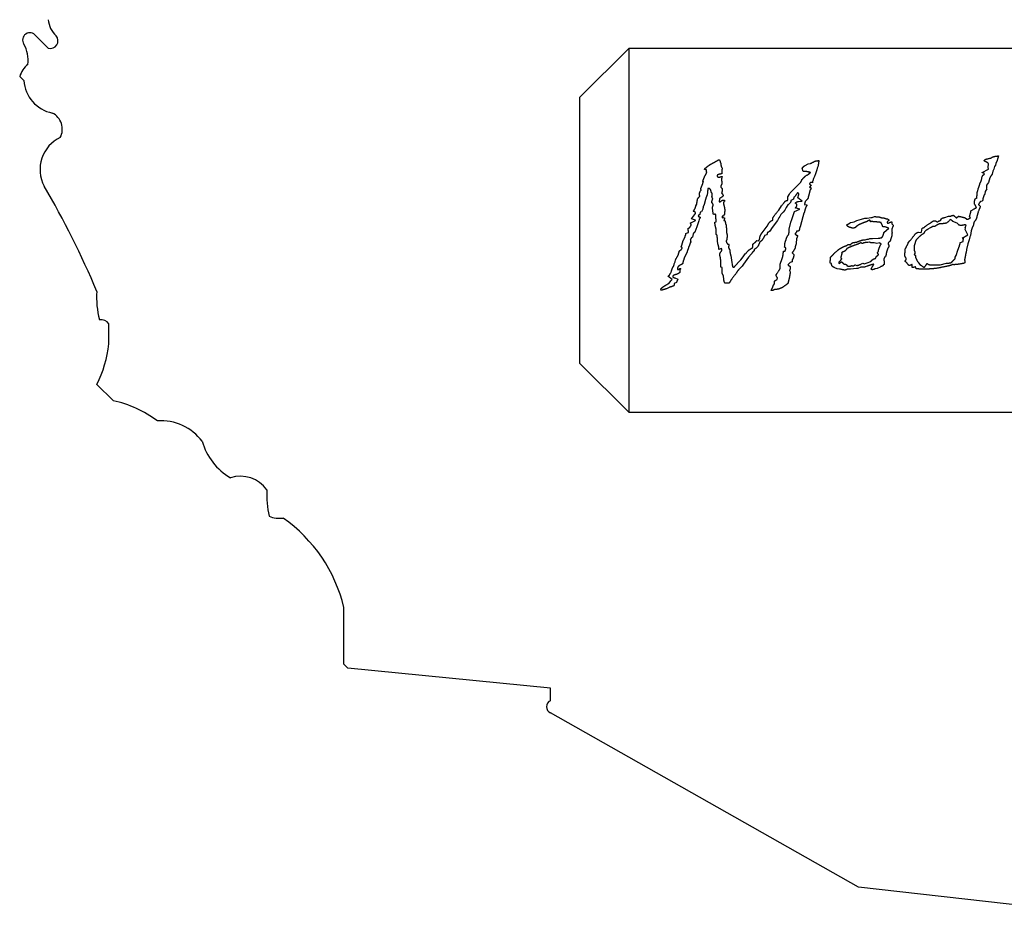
# Model space of a CAD drawing. Extents: x 11.9 to 28.9, y -4.9 to 4.9.
# Tile 1 of 4: x 12.2 to 15.8, y -2.6 to 0.7. Entities that reach past the tile are written whole.
import ezdxf

# ---------------------------------------------------------------- set-up
doc = ezdxf.new("R2010")
doc.units = 0
doc.header["$MEASUREMENT"] = 0
doc.linetypes.add('solid', pattern=[0])
doc.layers.get('0').update_dxf_attribs({"linetype": 'solid'})
doc.layers.add('7', color=7, linetype='solid')

msp = doc.modelspace()

# ---------------------------------------------------------------- linework, layer by layer
at = {"color": 3, "linetype": 'solid'}
for p, q in [((12.29, 0.575), (12.245, 0.62)), ((12.201, 0.457), (12.186, 0.472)), ((14.7325, 0.1687), (14.7353, 0.1687)), ((15.048, 0.1482), (15.0582, 0.1534)), ((15.0582, 0.1534), (15.0676, 0.1554)), ((15.0948, 0.1488), (15.094, 0.1429)), ((15.7139, 0.1401), (15.7154, 0.1533)), ((15.7375, 0.1444), (15.7352, 0.1339)), ((15.7406, 0.149), (15.7375, 0.1444)), ((15.7422, 0.1556), (15.7406, 0.149)), ((15.7484, 0.1716), (15.7477, 0.1666)), ((15.7477, 0.1666), (15.7477, 0.1665)), ((14.7434, 0.1427), (14.7452, 0.1386)), ((14.7447, 0.1078), (14.745, 0.1074)), ((15.0409, 0.1264), (15.0364, 0.1375)), ((15.0468, 0.1264), (15.0409, 0.1264)), ((15.0628, 0.1171), (15.0652, 0.121)), ((15.0652, 0.121), (15.0674, 0.1213)), ((15.0813, 0.1083), (15.0785, 0.1008)), ((15.085, 0.1176), (15.0813, 0.1083)), ((15.0906, 0.1324), (15.085, 0.1176)), ((15.0915, 0.1386), (15.0906, 0.1324)), ((15.094, 0.1429), (15.0915, 0.1386)), ((15.6925, 0.1219), (15.716, 0.1342)), ((15.6928, 0.1216), (15.6925, 0.1219)), ((15.6937, 0.1211), (15.6928, 0.1216)), ((15.6951, 0.1122), (15.7005, 0.1158)), ((15.716, 0.1342), (15.7139, 0.1401)), ((15.7317, 0.1273), (15.7294, 0.1168)), ((15.7352, 0.1339), (15.7317, 0.1273)), ((14.677, 0.0898), (14.6749, 0.0898)), ((14.9933, 0.0488), (15.0316, 0.0869)), ((15.0701, 0.0761), (15.0639, 0.0689)), ((15.0754, 0.0924), (15.0744, 0.0899)), ((15.0785, 0.1008), (15.0754, 0.0924)), ((15.6899, 0.0943), (15.6931, 0.1072)), ((15.7155, 0.0854), (15.7083, 0.0757)), ((15.7208, 0.103), (15.7155, 0.0854)), ((14.6903, 0.0412), (14.6859, 0.0282)), ((14.6914, 0.0491), (14.6903, 0.0412)), ((14.7082, 0.0473), (14.7062, 0.0478)), ((14.9851, 0.0338), (14.9905, 0.0437)), ((14.9905, 0.0437), (14.9933, 0.0488)), ((15.0218, 0.0485), (15.0203, 0.0485)), ((15.0205, 0.0305), (15.0249, 0.0424)), ((15.0639, 0.0689), (15.0644, 0.0682)), ((15.0644, 0.0682), (15.0682, 0.0682)), ((15.0682, 0.0682), (15.069, 0.0654)), ((15.6766, 0.0546), (15.6777, 0.0628)), ((15.7038, 0.0526), (15.7028, 0.0442)), ((15.7091, 0.0623), (15.7038, 0.0526)), ((14.649, 0.0003), (14.6524, 0.0072)), ((14.735, 0.0271), (14.7346, 0.0154)), ((14.7346, 0.0154), (14.7376, 0.0151)), ((14.9512, -0.0155), (14.9617, 0.0004)), ((14.9849, 0.0039), (14.979, -0.0055)), ((14.9847, 0.0322), (14.9851, 0.0338)), ((15.0049, 0.0253), (14.996, 0.02)), ((15.0365, 0.0179), (15.0205, 0.0305)), ((15.0228, 0.0165), (15.0365, 0.0179)), ((15.0461, 0.0049), (15.0526, 0.0054)), ((15.0526, 0.0054), (15.0537, 0.0017)), ((15.6671, 0.0268), (15.6737, 0.0308)), ((15.6926, 0.0176), (15.6869, 0.0169)), ((14.6335, -0.0466), (14.6478, -0.0266)), ((14.6598, -0.0323), (14.6584, -0.0382)), ((14.6642, -0.0313), (14.6598, -0.0323)), ((14.6653, -0.0221), (14.6642, -0.0313)), ((14.67, -0.0205), (14.6653, -0.0221)), ((14.6743, -0.0119), (14.67, -0.0205)), ((14.6744, -0.0116), (14.6743, -0.0119)), ((14.9586, -0.031), (14.9558, -0.0382)), ((14.9674, -0.0224), (14.9586, -0.031)), ((14.973, -0.0147), (14.9674, -0.0224)), ((14.979, -0.0055), (14.973, -0.0147)), ((14.9985, -0.0484), (15.0062, -0.027)), ((15.0062, -0.027), (15.0091, -0.0198)), ((15.0091, -0.0198), (15.0281, -0.0116)), ((15.0281, -0.0116), (15.0117, -0.0068)), ((15.0434, -0.0262), (15.0306, -0.0705)), ((15.6468, -0.0375), (15.6512, -0.0219)), ((15.6512, -0.0219), (15.6514, -0.0168)), ((14.6291, -0.0623), (14.6481, -0.0521)), ((14.6477, -0.0519), (14.6335, -0.0466)), ((14.6481, -0.0521), (14.6477, -0.0519)), ((14.6597, -0.0543), (14.6532, -0.0752)), ((14.6611, -0.0492), (14.6597, -0.0543)), ((14.7183, -0.0588), (14.7192, -0.0583)), ((14.7192, -0.0583), (14.7237, -0.0575)), ((14.7456, -0.0428), (14.7502, -0.042)), ((14.75, -0.0363), (14.7457, -0.0363)), ((14.7513, -0.0529), (14.7567, -0.0543)), ((14.9471, -0.0524), (14.9271, -0.0781)), ((14.9518, -0.0425), (14.9471, -0.0524)), ((14.9558, -0.0382), (14.9518, -0.0425)), ((14.9892, -0.0845), (14.9956, -0.0585)), ((14.9956, -0.0585), (14.9985, -0.0484)), ((15.2143, -0.0594), (15.2261, -0.0577)), ((15.2261, -0.0577), (15.2355, -0.0532)), ((15.2393, -0.0706), (15.2347, -0.0739)), ((15.2355, -0.0532), (15.2524, -0.0482)), ((15.2524, -0.0482), (15.2653, -0.0436)), ((15.2653, -0.0436), (15.2738, -0.0436)), ((15.2738, -0.0436), (15.2873, -0.0415)), ((15.2866, -0.0571), (15.283, -0.0513)), ((15.2873, -0.0415), (15.2922, -0.0414)), ((15.2922, -0.0414), (15.3001, -0.0386)), ((15.3054, -0.0577), (15.2984, -0.0577)), ((15.3272, -0.0428), (15.3345, -0.0433)), ((15.3632, -0.065), (15.3681, -0.0698)), ((15.5008, -0.0633), (15.508, -0.0584)), ((15.525, -0.0546), (15.5286, -0.0582)), ((15.5448, -0.0653), (15.5385, -0.065)), ((15.5408, -0.0527), (15.5441, -0.0466)), ((15.5565, -0.0415), (15.5704, -0.037)), ((15.5608, -0.0629), (15.5596, -0.0629)), ((15.5614, -0.0629), (15.5608, -0.0629)), ((15.5704, -0.037), (15.578, -0.0365)), ((15.5861, -0.0566), (15.5773, -0.0487)), ((15.6019, -0.0619), (15.5861, -0.0566)), ((15.5985, -0.0429), (15.6069, -0.037)), ((15.6078, -0.0689), (15.6019, -0.0619)), ((15.6309, -0.0428), (15.6358, -0.0471)), ((15.6309, -0.0789), (15.6346, -0.0698)), ((15.671, -0.0467), (15.668, -0.0525)), ((14.6132, -0.0998), (14.6217, -0.0968)), ((14.6396, -0.1006), (14.6377, -0.1131)), ((14.6488, -0.085), (14.6451, -0.0948)), ((14.6532, -0.0752), (14.6488, -0.085)), ((14.8877, -0.1025), (14.9093, -0.0738)), ((14.9083, -0.1047), (14.8998, -0.107)), ((14.9106, -0.0963), (14.9083, -0.1047)), ((14.9271, -0.0781), (14.9187, -0.0914)), ((14.989, -0.095), (14.9895, -0.0892)), ((14.9895, -0.0892), (14.9892, -0.0845)), ((15.0225, -0.0914), (15.0164, -0.091)), ((15.3345, -0.0968), (15.352, -0.0808)), ((15.3676, -0.0739), (15.3631, -0.0839)), ((15.3637, -0.0966), (15.3643, -0.0966)), ((15.4603, -0.0947), (15.4693, -0.0958)), ((15.4693, -0.0958), (15.4709, -0.0947)), ((15.4709, -0.0947), (15.4739, -0.0807)), ((15.5035, -0.0796), (15.4951, -0.0845)), ((15.5195, -0.0747), (15.5124, -0.0739)), ((15.6197, -0.1164), (15.6398, -0.1045)), ((15.6301, -0.086), (15.6314, -0.0809)), ((15.6398, -0.1045), (15.6301, -0.086)), ((15.6501, -0.107), (15.6472, -0.1123)), ((15.6526, -0.0906), (15.6501, -0.107)), ((15.6574, -0.0755), (15.6526, -0.0906)), ((15.66, -0.0727), (15.6574, -0.0755)), ((14.6377, -0.1131), (14.6331, -0.1159)), ((14.7286, -0.1314), (14.7288, -0.1233)), ((14.7292, -0.134), (14.7286, -0.1314)), ((14.7619, -0.1223), (14.7599, -0.1284)), ((14.7621, -0.1183), (14.7619, -0.1223)), ((14.765, -0.1387), (14.7704, -0.1397)), ((14.8711, -0.1259), (14.877, -0.1264)), ((14.8891, -0.1272), (14.8821, -0.1312)), ((14.9801, -0.1154), (14.9801, -0.1152)), ((15.0144, -0.1374), (15.0111, -0.1486)), ((15.0167, -0.1175), (15.0144, -0.1374)), ((15.266, -0.1228), (15.2736, -0.121)), ((15.2736, -0.121), (15.2787, -0.1207)), ((15.2823, -0.1318), (15.2765, -0.133)), ((15.2787, -0.1207), (15.2835, -0.1185)), ((15.2835, -0.1185), (15.2935, -0.1185)), ((15.2928, -0.1345), (15.288, -0.1345)), ((15.2995, -0.1343), (15.2928, -0.1345)), ((15.2935, -0.1185), (15.3141, -0.1169)), ((15.3093, -0.1365), (15.2995, -0.1343)), ((15.3199, -0.1345), (15.3093, -0.1365)), ((15.423, -0.1338), (15.4293, -0.1269)), ((15.4452, -0.1435), (15.4447, -0.1489)), ((15.613, -0.1328), (15.6229, -0.1288)), ((15.6248, -0.1174), (15.6197, -0.1164)), ((15.6403, -0.1371), (15.636, -0.1586)), ((15.6452, -0.1236), (15.6403, -0.1371)), ((15.6472, -0.1123), (15.6452, -0.1236)), ((14.743, -0.1547), (14.7335, -0.1583)), ((14.7699, -0.155), (14.7726, -0.158)), ((14.8247, -0.1815), (14.8296, -0.1745)), ((14.8512, -0.1748), (14.8411, -0.1858)), ((14.9689, -0.1644), (14.9746, -0.1641)), ((15.0006, -0.17), (15.0069, -0.1764)), ((15.0111, -0.1486), (15.0116, -0.1526)), ((15.1813, -0.1743), (15.1776, -0.1866)), ((15.3144, -0.1647), (15.3153, -0.1603)), ((15.4102, -0.1804), (15.4108, -0.1755)), ((15.4447, -0.1489), (15.4448, -0.1548)), ((15.4448, -0.1548), (15.4449, -0.1608)), ((15.5981, -0.1802), (15.6043, -0.1602)), ((15.6043, -0.1602), (15.6098, -0.1443)), ((15.636, -0.1586), (15.6337, -0.1686)), ((14.5701, -0.211), (14.5743, -0.2036)), ((14.5743, -0.2036), (14.5748, -0.196)), ((14.7765, -0.1804), (14.7802, -0.2059)), ((14.7802, -0.2059), (14.7817, -0.2126)), ((14.8017, -0.2085), (14.8135, -0.1955)), ((14.8135, -0.1955), (14.8184, -0.1901)), ((14.8234, -0.2118), (14.8176, -0.2189)), ((14.8184, -0.1901), (14.8247, -0.1815)), ((14.8292, -0.2029), (14.8234, -0.2118)), ((14.8411, -0.1858), (14.8292, -0.2029)), ((14.9565, -0.2276), (14.9566, -0.2115)), ((14.9566, -0.2115), (14.9567, -0.2111)), ((14.9567, -0.2111), (14.9635, -0.1911)), ((14.9635, -0.1911), (14.9635, -0.1909)), ((14.9929, -0.2057), (14.9849, -0.2141)), ((15.0002, -0.2029), (14.9929, -0.2057)), ((15.144, -0.2089), (15.1388, -0.2076)), ((15.1394, -0.1981), (15.1402, -0.1874)), ((15.1402, -0.1874), (15.1402, -0.1872)), ((15.1703, -0.2058), (15.1709, -0.2089)), ((15.1709, -0.2089), (15.1803, -0.2032)), ((15.2296, -0.2142), (15.2356, -0.2171)), ((15.2507, -0.2122), (15.2574, -0.2084)), ((15.2574, -0.2084), (15.2625, -0.2109)), ((15.2625, -0.2109), (15.2731, -0.2065)), ((15.2731, -0.2065), (15.2865, -0.2019)), ((15.288, -0.2286), (15.2978, -0.2121)), ((15.3035, -0.1909), (15.308, -0.1821)), ((15.4494, -0.181), (15.4497, -0.1865)), ((15.4611, -0.2068), (15.4658, -0.2127)), ((15.4658, -0.2127), (15.4713, -0.2168)), ((15.5062, -0.2142), (15.5283, -0.2137)), ((15.5283, -0.2137), (15.5389, -0.2137)), ((15.5389, -0.2137), (15.5621, -0.2086)), ((15.5886, -0.2138), (15.5871, -0.2118)), ((15.594, -0.1865), (15.5981, -0.1802)), ((14.5637, -0.2276), (14.5685, -0.219)), ((14.5842, -0.2329), (14.5907, -0.2269)), ((14.5907, -0.2269), (14.592, -0.2269)), ((14.592, -0.2269), (14.5946, -0.2281)), ((14.7453, -0.2235), (14.7405, -0.223)), ((14.8096, -0.2269), (14.8047, -0.2327)), ((14.8176, -0.2189), (14.8096, -0.2269)), ((14.9908, -0.2345), (14.9933, -0.2401)), ((15.1643, -0.2287), (15.1563, -0.2248)), ((15.1727, -0.2294), (15.1643, -0.2287)), ((15.2133, -0.2302), (15.203, -0.2297)), ((15.2347, -0.2274), (15.2133, -0.2302)), ((15.2398, -0.2271), (15.2347, -0.2274)), ((15.2506, -0.2222), (15.2398, -0.2271)), ((15.26, -0.2228), (15.2506, -0.2222)), ((15.2734, -0.219), (15.2665, -0.2218)), ((15.3099, -0.2271), (15.3038, -0.2282)), ((15.3207, -0.2225), (15.3099, -0.2271)), ((15.4524, -0.2281), (15.4493, -0.2215)), ((14.5637, -0.2672), (14.5479, -0.2556)), ((14.5522, -0.2809), (14.5583, -0.2723)), ((14.5583, -0.2723), (14.5637, -0.2672)), ((14.5789, -0.2779), (14.5703, -0.2824)), ((14.5727, -0.2615), (14.5842, -0.2664)), ((14.9319, -0.2883), (14.9355, -0.2829)), ((14.9455, -0.2674), (14.9466, -0.2613)), ((14.5212, -0.3039), (14.5215, -0.3024)), ((14.5215, -0.3024), (14.5215, -0.3023)), ((14.5519, -0.2964), (14.542, -0.3013)), ((12.511, -0.502), (12.511, -0.429)), ((12.526, -0.709), (12.467, -0.65)), ((13.367, -1.669), (13.367, -1.462)), ((13.382, -1.684), (13.367, -1.669)), ((14.12, -1.757), (13.382, -1.684)), ((14.12, -1.802), (14.12, -1.757)), ((15.242, -2.481), (14.12, -1.846)), ((16.143, -2.584), (15.242, -2.481))]:
    msp.add_line(p, q, dxfattribs=at)
for centre, radius, start, end in [((12.3773, 0.6853), 0.0875, 184.1071, 228.2432), ((12.2232, 0.6048), 0.0266, 34.889, 213.6852), ((12.2973, 0.6022), 0.0281, -104.9391, 39.3404), ((12.0987, 0.5308), 0.1182, -7.1691, 30.0864), ((12.2701, 0.4469), 0.0878, 128.0636, 163.3623), ((12.3307, 0.4665), 0.1301, 184.1947, 258.5882), ((12.275, 0.28), 0.0662, 333.0477, 423.0483), ((12.3889, 0.1334), 0.1289, 115.2135, 207.9166), ((9.5633, -1.5228), 3.1464, 22.6531, 30.477), ((12.7986, -0.333), 0.3324, 176.2048, 194.1529), ((12.481, -0.4515), 0.0376, 36.8816, 97.0428), ((12.0668, -0.4505), 0.4472, 333.5022, 353.3835), ((12.4394, -1.1129), 0.413, 52.9986, 77.9005), ((12.7017, -0.9693), 0.1868, 36.9472, 94.2178), ((13.0657, -0.7971), 0.2229, 195.59, 239.9211), ((12.9897, -1.105), 0.1204, 36.1304, 107.2583), ((13.4203, -1.0562), 0.3341, 176.1813, 192.7533), ((13.135, -1.025), 0.1126, 248.911, 275.6083), ((12.8272, -1.5914), 0.5551, 13.4839, 54.9476), ((14.1285, -1.824), 0.0236, 111.2057, 248.7943)]:
    msp.add_arc(centre, radius, start, end, dxfattribs=at)
for points in [[(15.7245, 0.1749), (15.731, 0.1811), (15.7515, 0.1827)], [(15.7515, 0.1827), (15.7519, 0.1805), (15.7484, 0.1716)], [(14.6865, 0.1398), (14.6968, 0.1493), (14.7085, 0.1551)], [(14.7085, 0.1551), (14.7246, 0.1636), (14.7325, 0.1687)], [(14.7353, 0.1687), (14.7408, 0.1554), (14.741, 0.1496)], [(14.741, 0.1496), (14.7409, 0.1434), (14.7434, 0.1427)], [(15.0364, 0.1375), (15.0426, 0.1449), (15.0426, 0.1449)], [(15.0426, 0.1449), (15.0429, 0.145), (15.048, 0.1482)], [(15.0676, 0.1554), (15.0789, 0.161), (15.0835, 0.1636)], [(15.0835, 0.1636), (15.0856, 0.1643), (15.0973, 0.1658)], [(15.0973, 0.1658), (15.0964, 0.1557), (15.0948, 0.1488)], [(15.6995, 0.1653), (15.6999, 0.1663), (15.704, 0.1698)], [(15.7097, 0.1596), (15.6991, 0.1642), (15.6995, 0.1653)], [(15.704, 0.1698), (15.7057, 0.1709), (15.7245, 0.1749)], [(15.7154, 0.1533), (15.716, 0.1561), (15.7097, 0.1596)], [(15.7477, 0.1665), (15.7476, 0.1663), (15.7422, 0.1556)], [(14.6813, 0.1337), (14.6822, 0.1376), (14.6865, 0.1398)], [(14.6876, 0.132), (14.6844, 0.1322), (14.6813, 0.1337)], [(14.6813, 0.1075), (14.6873, 0.1174), (14.6876, 0.1182)], [(14.6876, 0.1182), (14.6901, 0.1218), (14.6876, 0.132)], [(14.7275, 0.1116), (14.7248, 0.1072), (14.7333, 0.1049)], [(14.7436, 0.1171), (14.7283, 0.1159), (14.7275, 0.1116)], [(14.7333, 0.1049), (14.7395, 0.107), (14.7447, 0.1078)], [(14.7441, 0.1315), (14.7439, 0.1225), (14.7436, 0.1171)], [(14.7452, 0.1386), (14.7454, 0.1381), (14.7441, 0.1315)], [(15.0369, 0.0976), (15.0462, 0.107), (15.0479, 0.1082)], [(15.0674, 0.1213), (15.0674, 0.1233), (15.0468, 0.1264)], [(15.0479, 0.1082), (15.0483, 0.1103), (15.0628, 0.1171)], [(15.6931, 0.1072), (15.6934, 0.1081), (15.6951, 0.1122)], [(15.6996, 0.1183), (15.6993, 0.1211), (15.6937, 0.1211)], [(15.7005, 0.1158), (15.7002, 0.1186), (15.6996, 0.1183)], [(15.7258, 0.1117), (15.7209, 0.1051), (15.7208, 0.103)], [(15.7294, 0.1168), (15.7271, 0.1136), (15.7258, 0.1117)], [(14.6698, 0.0694), (14.6707, 0.0707), (14.6753, 0.0837)], [(14.6749, 0.0898), (14.6763, 0.0947), (14.6813, 0.1075)], [(14.6753, 0.0837), (14.6756, 0.0847), (14.677, 0.0898)], [(14.7402, 0.0735), (14.7391, 0.0685), (14.7453, 0.0641)], [(14.7442, 0.0805), (14.7409, 0.0756), (14.7402, 0.0735)], [(14.745, 0.1074), (14.741, 0.0957), (14.7439, 0.0893)], [(14.7439, 0.0893), (14.7449, 0.0842), (14.7443, 0.0807)], [(14.7443, 0.0807), (14.7443, 0.0807), (14.7442, 0.0805)], [(15.0316, 0.0869), (15.0362, 0.0968), (15.0369, 0.0976)], [(15.064, 0.0814), (15.0632, 0.0789), (15.0701, 0.0761)], [(15.0692, 0.0855), (15.0648, 0.0855), (15.064, 0.0814)], [(15.0746, 0.0851), (15.0727, 0.0855), (15.0692, 0.0855)], [(15.0744, 0.0899), (15.0741, 0.0891), (15.0746, 0.0851)], [(15.6777, 0.0628), (15.6813, 0.0696), (15.6841, 0.0809)], [(15.6841, 0.0809), (15.6868, 0.0854), (15.6899, 0.0943)], [(15.7083, 0.0757), (15.708, 0.0684), (15.7091, 0.0623)], [(14.6556, 0.0253), (14.6589, 0.0314), (14.6643, 0.0361)], [(14.6643, 0.0361), (14.6608, 0.0435), (14.6641, 0.0496)], [(14.6641, 0.0496), (14.6648, 0.0537), (14.6693, 0.0588)], [(14.6693, 0.0588), (14.6661, 0.0634), (14.6684, 0.0649)], [(14.6684, 0.0649), (14.6687, 0.0657), (14.6698, 0.0694)], [(14.6929, 0.0634), (14.6929, 0.0577), (14.6914, 0.0491)], [(14.697, 0.0638), (14.696, 0.0638), (14.6929, 0.0634)], [(14.7062, 0.0478), (14.7035, 0.0638), (14.697, 0.0638)], [(14.7083, 0.0373), (14.7086, 0.042), (14.7082, 0.0473)], [(14.7112, 0.0266), (14.7077, 0.0317), (14.7083, 0.0373)], [(14.7484, 0.0371), (14.7456, 0.0325), (14.735, 0.0271)], [(14.7445, 0.0524), (14.744, 0.0489), (14.743, 0.047)], [(14.743, 0.047), (14.7493, 0.0416), (14.7484, 0.0371)], [(14.7448, 0.0542), (14.7448, 0.0534), (14.7445, 0.0524)], [(14.7453, 0.0641), (14.7447, 0.059), (14.7448, 0.0542)], [(15.0156, 0.0424), (15.0089, 0.0322), (15.0069, 0.032)], [(15.0203, 0.0485), (15.0164, 0.0434), (15.0156, 0.0424)], [(15.0249, 0.0424), (15.0253, 0.0438), (15.0218, 0.0485)], [(15.0633, 0.0496), (15.0632, 0.0491), (15.0584, 0.0312)], [(15.0653, 0.0585), (15.0638, 0.0527), (15.0633, 0.0496)], [(15.069, 0.0654), (15.0677, 0.0596), (15.0653, 0.0585)], [(15.6737, 0.0308), (15.673, 0.033), (15.6739, 0.0388)], [(15.6739, 0.0388), (15.674, 0.0518), (15.6766, 0.0546)], [(15.6983, 0.038), (15.6974, 0.0334), (15.6952, 0.0271)], [(15.7028, 0.0442), (15.6986, 0.0386), (15.6983, 0.038)], [(14.6483, -0.0052), (14.6484, -0.0048), (14.649, 0.0003)], [(14.6524, 0.0072), (14.6542, 0.0174), (14.6556, 0.0253)], [(14.6792, 0.0047), (14.6768, 0.0012), (14.6744, -0.0116)], [(14.6807, 0.0103), (14.6799, 0.0067), (14.6792, 0.0047)], [(14.6821, 0.0154), (14.6818, 0.0126), (14.6807, 0.0103)], [(14.6859, 0.0282), (14.6821, 0.0156), (14.6821, 0.0154)], [(14.7084, 0.0114), (14.7073, 0.0151), (14.7076, 0.0169)], [(14.7076, 0.0169), (14.7077, 0.0175), (14.7112, 0.0266)], [(14.7128, 0.0052), (14.711, 0.0103), (14.7084, 0.0114)], [(14.7134, -0.0308), (14.7085, -0.0052), (14.7115, 0.0001)], [(14.7115, 0.0001), (14.7119, 0.0014), (14.7128, 0.0052)], [(14.7376, 0.0151), (14.7445, 0.0215), (14.7482, 0.0215)], [(14.7482, 0.0215), (14.7497, 0.0215), (14.7537, 0.021)], [(14.7505, 0.0121), (14.75, 0.0106), (14.7506, 0.0067)], [(14.7509, 0.0146), (14.7505, 0.0121), (14.7505, 0.0121)], [(14.7506, 0.0067), (14.7552, -0.0104), (14.7546, -0.0165)], [(14.7512, 0.0154), (14.7511, 0.0151), (14.7509, 0.0146)], [(14.7537, 0.0177), (14.7537, 0.0174), (14.7512, 0.0154)], [(14.7537, 0.021), (14.7537, 0.021), (14.7537, 0.0177)], [(14.9617, 0.0004), (14.9733, 0.0156), (14.9742, 0.0167)], [(14.9742, 0.0167), (14.9779, 0.0207), (14.9845, 0.021)], [(14.9845, 0.021), (14.9839, 0.0261), (14.9847, 0.0322)], [(14.9953, 0.0162), (14.9946, 0.0124), (14.9849, 0.0039)], [(14.996, 0.02), (14.9955, 0.017), (14.9953, 0.0162)], [(15.0069, 0.032), (15.0066, 0.032), (15.0049, 0.0253)], [(15.012, 0.0103), (15.015, 0.0156), (15.0228, 0.0165)], [(15.012, 0.01), (15.012, 0.0103), (15.012, 0.0103)], [(15.0163, -0.0014), (15.0202, 0.0065), (15.012, 0.01)], [(15.0462, 0.0101), (15.0438, 0.0067), (15.0461, 0.0049)], [(15.0482, 0.0172), (15.0477, 0.0165), (15.0462, 0.0101)], [(15.0537, 0.0017), (15.0493, -0.004), (15.0476, -0.0108)], [(15.0581, 0.0285), (15.0575, 0.0266), (15.0482, 0.0172)], [(15.0584, 0.0312), (15.0583, 0.0309), (15.0581, 0.0285)], [(15.6661, 0.0054), (15.6619, 0.0113), (15.6671, 0.0268)], [(15.6714, -0.0054), (15.6718, -0.0041), (15.6661, 0.0054)], [(15.6814, 0.0095), (15.6792, 0.0067), (15.6789, 0.0053)], [(15.6789, 0.0053), (15.6869, 0), (15.6844, -0.0048)], [(15.6869, 0.0169), (15.682, 0.0113), (15.6814, 0.0095)], [(15.6945, 0.0222), (15.6941, 0.021), (15.6926, 0.0176)], [(15.6952, 0.0271), (15.6949, 0.0253), (15.6945, 0.0222)], [(14.6396, -0.0197), (14.6478, -0.0068), (14.6483, -0.0052)], [(14.6478, -0.0266), (14.6485, -0.0193), (14.6396, -0.0197)], [(14.7189, -0.03), (14.7175, -0.03), (14.7134, -0.0308)], [(14.7221, -0.0305), (14.7196, -0.03), (14.7189, -0.03)], [(14.7224, -0.0419), (14.7228, -0.0312), (14.7221, -0.0305)], [(14.7539, -0.0302), (14.7515, -0.032), (14.75, -0.0363)], [(14.7541, -0.0274), (14.7541, -0.0279), (14.7539, -0.0302)], [(14.7546, -0.0165), (14.7542, -0.0215), (14.7541, -0.0274)], [(14.9306, -0.0427), (14.9313, -0.0387), (14.9512, -0.0155)], [(15.0117, -0.0068), (15.0161, -0.004), (15.0163, -0.0014)], [(15.0476, -0.0108), (15.0467, -0.0154), (15.0434, -0.0262)], [(15.578, -0.0365), (15.586, -0.0334), (15.5867, -0.0334)], [(15.5867, -0.0334), (15.588, -0.0334), (15.5918, -0.037)], [(15.6514, -0.0168), (15.6711, -0.0063), (15.6714, -0.0054)], [(15.6779, -0.0214), (15.6763, -0.0276), (15.6735, -0.0362)], [(15.6785, -0.0199), (15.6781, -0.0207), (15.6779, -0.0214)], [(15.6844, -0.0048), (15.6843, -0.0053), (15.6785, -0.0199)], [(14.6218, -0.0805), (14.6267, -0.0792), (14.6292, -0.0746), (14.6326, -0.0692)], [(14.6326, -0.0692), (14.6312, -0.0639), (14.6291, -0.0623)], [(14.6584, -0.0382), (14.6655, -0.0384), (14.6646, -0.043)], [(14.6646, -0.043), (14.6646, -0.043), (14.6611, -0.0492)], [(14.7229, -0.0835), (14.7184, -0.0647), (14.7183, -0.0588)], [(14.7231, -0.0489), (14.7224, -0.0433), (14.7224, -0.0419)], [(14.7237, -0.0575), (14.7233, -0.0519), (14.7231, -0.0489)], [(14.7453, -0.0371), (14.7448, -0.0386), (14.7456, -0.0428)], [(14.7457, -0.0363), (14.7453, -0.0369), (14.7453, -0.0371)], [(14.7502, -0.042), (14.7516, -0.042), (14.7537, -0.0432)], [(14.7537, -0.0432), (14.7541, -0.046), (14.7513, -0.0529)], [(14.7567, -0.0543), (14.7561, -0.0621), (14.7592, -0.068)], [(14.7592, -0.068), (14.7608, -0.0756), (14.761, -0.094)], [(14.9093, -0.0738), (14.9165, -0.0593), (14.9197, -0.058)], [(14.9197, -0.058), (14.9216, -0.0542), (14.93, -0.0514)], [(14.93, -0.0514), (14.9301, -0.044), (14.9306, -0.0427)], [(15.0306, -0.0705), (15.0302, -0.0736), (15.0278, -0.0779)], [(15.1992, -0.0687), (15.2045, -0.0648), (15.2078, -0.0638)], [(15.2034, -0.0746), (15.2023, -0.0736), (15.1992, -0.0687)], [(15.2078, -0.0638), (15.2132, -0.0596), (15.2143, -0.0594)], [(15.2629, -0.0598), (15.2497, -0.0649), (15.2393, -0.0706)], [(15.2726, -0.0567), (15.2686, -0.0585), (15.2629, -0.0598)], [(15.283, -0.0513), (15.2772, -0.0526), (15.2726, -0.0567)], [(15.2922, -0.0567), (15.2891, -0.0567), (15.2866, -0.0571)], [(15.2984, -0.0577), (15.2934, -0.0567), (15.2922, -0.0567)], [(15.3001, -0.0386), (15.3134, -0.0387), (15.3155, -0.0387)], [(15.3243, -0.06), (15.3211, -0.0593), (15.3054, -0.0577)], [(15.3155, -0.0387), (15.3195, -0.0407), (15.3272, -0.0428)], [(15.331, -0.0754), (15.3252, -0.0628), (15.3243, -0.06)], [(15.3345, -0.0433), (15.3423, -0.0463), (15.3465, -0.0468)], [(15.3465, -0.0468), (15.3505, -0.047), (15.3529, -0.0522)], [(15.347, -0.0581), (15.3462, -0.0623), (15.3481, -0.0623)], [(15.3529, -0.0522), (15.3476, -0.0547), (15.347, -0.0581)], [(15.3481, -0.0623), (15.3512, -0.0623), (15.3559, -0.0591)], [(15.3559, -0.0591), (15.3578, -0.0585), (15.3629, -0.0577)], [(15.3629, -0.0577), (15.3642, -0.0598), (15.3632, -0.065)], [(15.3681, -0.0698), (15.3678, -0.0734), (15.3676, -0.0739)], [(15.481, -0.0781), (15.4817, -0.076), (15.5008, -0.0633)], [(15.508, -0.0584), (15.5141, -0.0537), (15.5178, -0.0537)], [(15.5178, -0.0537), (15.5193, -0.0537), (15.525, -0.0546)], [(15.5385, -0.065), (15.5326, -0.065), (15.5195, -0.0747)], [(15.5286, -0.0582), (15.5343, -0.0541), (15.5408, -0.0527)], [(15.5441, -0.0466), (15.5458, -0.0436), (15.5565, -0.0415)], [(15.5596, -0.0629), (15.555, -0.0629), (15.5448, -0.0653)], [(15.5773, -0.0487), (15.562, -0.0627), (15.5614, -0.0629)], [(15.5918, -0.037), (15.5973, -0.0421), (15.5985, -0.0429)], [(15.6069, -0.037), (15.6131, -0.0385), (15.6146, -0.0387)], [(15.6181, -0.0706), (15.6092, -0.0706), (15.6078, -0.0689)], [(15.6146, -0.0387), (15.6302, -0.0423), (15.6309, -0.0428)], [(15.62, -0.0704), (15.6197, -0.0706), (15.6181, -0.0706)], [(15.6293, -0.0686), (15.6286, -0.0686), (15.62, -0.0704)], [(15.6346, -0.0698), (15.6303, -0.0686), (15.6293, -0.0686)], [(15.6358, -0.0471), (15.6363, -0.0476), (15.6393, -0.0476)], [(15.6393, -0.0476), (15.6417, -0.0476), (15.6499, -0.0429)], [(15.6499, -0.0429), (15.6468, -0.0382), (15.6468, -0.0375)], [(15.6626, -0.0585), (15.6626, -0.0585), (15.66, -0.0727)], [(15.668, -0.0525), (15.6628, -0.058), (15.6626, -0.0585)], [(15.6723, -0.042), (15.671, -0.0467), (15.671, -0.0467)], [(15.6728, -0.041), (15.6727, -0.0413), (15.6723, -0.042)], [(15.6735, -0.0362), (15.6732, -0.038), (15.6728, -0.041)], [(14.6059, -0.1215), (14.612, -0.1068), (14.6124, -0.1055)], [(14.6124, -0.1055), (14.6127, -0.1045), (14.6132, -0.0998)], [(14.6221, -0.0901), (14.6216, -0.0853), (14.6218, -0.0805)], [(14.6217, -0.0968), (14.6222, -0.0958), (14.6224, -0.0952)], [(14.6224, -0.0952), (14.6227, -0.0945), (14.6221, -0.0901)], [(14.6451, -0.0948), (14.6446, -0.0963), (14.6396, -0.1006)], [(14.7239, -0.1024), (14.7234, -0.0939), (14.7229, -0.0835)], [(14.7273, -0.1062), (14.7239, -0.1045), (14.7239, -0.1024)], [(14.7288, -0.1233), (14.7272, -0.1126), (14.7273, -0.1062)], [(14.761, -0.094), (14.761, -0.0945), (14.7621, -0.1008)], [(14.7621, -0.1008), (14.765, -0.1078), (14.7621, -0.1183)], [(14.8833, -0.1113), (14.8844, -0.1063), (14.8877, -0.1025)], [(14.8998, -0.107), (14.8983, -0.1126), (14.8891, -0.1272)], [(14.9187, -0.0914), (14.9158, -0.0942), (14.9106, -0.0963)], [(14.9826, -0.1111), (14.9883, -0.1019), (14.9884, -0.1016)], [(14.9884, -0.1016), (14.9885, -0.1012), (14.989, -0.095)], [(15.0158, -0.0945), (15.0152, -0.0963), (15.0106, -0.1014)], [(15.0106, -0.1014), (15.0147, -0.1063), (15.0196, -0.1068)], [(15.0164, -0.091), (15.0161, -0.0939), (15.0158, -0.0945)], [(15.0196, -0.1068), (15.0197, -0.1118), (15.0167, -0.1175)], [(15.026, -0.0864), (15.0256, -0.0896), (15.0225, -0.0914)], [(15.0278, -0.0779), (15.027, -0.0838), (15.026, -0.0864)], [(15.2131, -0.0785), (15.2044, -0.0754), (15.2034, -0.0746)], [(15.2203, -0.0803), (15.2194, -0.0803), (15.2131, -0.0785)], [(15.2289, -0.0792), (15.2248, -0.0803), (15.2203, -0.0803)], [(15.2347, -0.0739), (15.2297, -0.0789), (15.2289, -0.0792)], [(15.3254, -0.1155), (15.3308, -0.1115), (15.3322, -0.1056)], [(15.3376, -0.0757), (15.3369, -0.0754), (15.331, -0.0754)], [(15.3322, -0.1056), (15.3325, -0.1048), (15.3345, -0.0968)], [(15.352, -0.0808), (15.3521, -0.0806), (15.3376, -0.0757)], [(15.3631, -0.0839), (15.3625, -0.0948), (15.3637, -0.0966)], [(15.3643, -0.0966), (15.3635, -0.102), (15.3629, -0.1099)], [(15.4293, -0.1269), (15.4482, -0.1021), (15.45, -0.1006)], [(15.45, -0.1006), (15.454, -0.0971), (15.4603, -0.0947)], [(15.4799, -0.1002), (15.4703, -0.1052), (15.4639, -0.1114)], [(15.4739, -0.0807), (15.4798, -0.0786), (15.481, -0.0781)], [(15.4951, -0.0845), (15.4812, -0.0919), (15.4799, -0.1002)], [(15.5124, -0.0739), (15.5068, -0.0789), (15.5035, -0.0796)], [(15.6314, -0.0809), (15.6334, -0.0804), (15.6309, -0.0789)], [(14.5959, -0.1491), (14.5998, -0.1384), (14.6016, -0.1314)], [(14.6016, -0.1314), (14.6026, -0.1266), (14.6059, -0.1215)], [(14.6274, -0.1391), (14.6261, -0.1434), (14.623, -0.1488)], [(14.6292, -0.1333), (14.6288, -0.1345), (14.6274, -0.1391)], [(14.6312, -0.1328), (14.6312, -0.133), (14.6292, -0.1333)], [(14.6331, -0.1159), (14.6317, -0.1182), (14.6293, -0.1218)], [(14.6293, -0.1218), (14.6291, -0.1223), (14.6312, -0.1328)], [(14.7322, -0.1442), (14.7294, -0.1384), (14.7292, -0.134)], [(14.7599, -0.1284), (14.7597, -0.129), (14.7617, -0.1336)], [(14.7617, -0.1336), (14.7643, -0.1365), (14.765, -0.1387)], [(14.7704, -0.1397), (14.7675, -0.1504), (14.7699, -0.155)], [(14.8571, -0.1483), (14.8574, -0.1386), (14.8574, -0.1384)], [(14.8574, -0.1384), (14.8574, -0.1384), (14.8654, -0.1325)], [(14.8791, -0.1379), (14.8764, -0.1494), (14.8623, -0.1583)], [(14.8654, -0.1325), (14.8668, -0.1312), (14.8711, -0.1259)], [(14.877, -0.1264), (14.8812, -0.1225), (14.8817, -0.1213)], [(14.8821, -0.1312), (14.8817, -0.1341), (14.8791, -0.1379)], [(14.8817, -0.1213), (14.8821, -0.1182), (14.8825, -0.1161)], [(14.8825, -0.1161), (14.8829, -0.1126), (14.8833, -0.1113)], [(14.9728, -0.1501), (14.9733, -0.1448), (14.9737, -0.1381)], [(14.9737, -0.1381), (14.9739, -0.1332), (14.978, -0.1228)], [(14.978, -0.1228), (14.9783, -0.122), (14.9801, -0.1154)], [(14.9801, -0.1152), (14.9823, -0.1123), (14.9826, -0.1116)], [(14.9826, -0.1116), (14.9826, -0.1111), (14.9826, -0.1111)], [(15.1972, -0.1444), (15.2046, -0.1397), (15.2075, -0.1397)], [(15.2075, -0.1397), (15.2088, -0.1397), (15.2123, -0.1418)], [(15.2123, -0.1418), (15.2153, -0.1369), (15.2194, -0.1339)], [(15.2194, -0.1339), (15.2228, -0.1331), (15.2354, -0.1313)], [(15.2407, -0.1385), (15.2399, -0.139), (15.2258, -0.1436)], [(15.2354, -0.1313), (15.2463, -0.1264), (15.2504, -0.1258)], [(15.2505, -0.1338), (15.2497, -0.1338), (15.2407, -0.1385)], [(15.2504, -0.1258), (15.252, -0.1236), (15.266, -0.1228)], [(15.2508, -0.1338), (15.2506, -0.1338), (15.2505, -0.1338)], [(15.2559, -0.1366), (15.2556, -0.1366), (15.2508, -0.1338)], [(15.2613, -0.134), (15.2572, -0.1366), (15.2559, -0.1366)], [(15.2765, -0.133), (15.2665, -0.133), (15.2613, -0.134)], [(15.288, -0.1345), (15.2874, -0.1345), (15.2823, -0.1318)], [(15.3141, -0.1169), (15.3218, -0.1164), (15.3254, -0.1155)], [(15.3198, -0.1475), (15.3204, -0.1437), (15.3248, -0.1382)], [(15.3248, -0.1382), (15.3216, -0.138), (15.3199, -0.1345)], [(15.3504, -0.1342), (15.3478, -0.1385), (15.3533, -0.1423)], [(15.3574, -0.128), (15.3511, -0.1321), (15.3504, -0.1342)], [(15.3533, -0.1423), (15.3527, -0.1444), (15.3522, -0.1477)], [(15.3629, -0.1099), (15.3584, -0.1231), (15.3574, -0.128)], [(15.4177, -0.1451), (15.4212, -0.1425), (15.423, -0.1338)], [(15.4481, -0.1334), (15.4473, -0.1377), (15.4452, -0.1435)], [(15.4535, -0.1218), (15.4501, -0.1258), (15.4481, -0.1334)], [(15.4639, -0.1114), (15.4535, -0.1218), (15.4535, -0.1218)], [(15.6098, -0.1443), (15.6122, -0.138), (15.613, -0.1328)], [(15.6229, -0.1288), (15.6229, -0.1261), (15.6235, -0.1225)], [(15.6235, -0.1225), (15.624, -0.1212), (15.6248, -0.1174)], [(14.5748, -0.196), (14.5855, -0.1791), (14.5859, -0.1761)], [(14.5859, -0.1761), (14.5867, -0.1736), (14.5895, -0.1633)], [(14.5895, -0.1633), (14.5966, -0.159), (14.5995, -0.1539)], [(14.5995, -0.1539), (14.6001, -0.1504), (14.5959, -0.1491)], [(14.6119, -0.1789), (14.6072, -0.1861), (14.6052, -0.1957)], [(14.6178, -0.1652), (14.6173, -0.1685), (14.6119, -0.1789)], [(14.6218, -0.1545), (14.6185, -0.1631), (14.6178, -0.1652)], [(14.623, -0.1488), (14.6223, -0.1526), (14.6218, -0.1545)], [(14.7335, -0.1583), (14.7327, -0.148), (14.7322, -0.1442)], [(14.7378, -0.1822), (14.7348, -0.1767), (14.7382, -0.1705)], [(14.7382, -0.1705), (14.7384, -0.1698), (14.7434, -0.1634)], [(14.7439, -0.1608), (14.7445, -0.1592), (14.743, -0.1547)], [(14.7434, -0.1634), (14.7437, -0.1631), (14.7439, -0.1608)], [(14.7726, -0.158), (14.7725, -0.1654), (14.7765, -0.1804)], [(14.8296, -0.1745), (14.8417, -0.1601), (14.844, -0.1595)], [(14.844, -0.1595), (14.845, -0.1587), (14.852, -0.1541)], [(14.8603, -0.1647), (14.8575, -0.1656), (14.8512, -0.1748)], [(14.852, -0.1541), (14.8564, -0.1526), (14.8569, -0.1493)], [(14.8569, -0.1493), (14.8571, -0.1488), (14.8571, -0.1483)], [(14.8619, -0.1609), (14.8617, -0.1633), (14.8603, -0.1647)], [(14.8623, -0.1583), (14.8623, -0.1598), (14.8619, -0.1609)], [(14.9635, -0.1909), (14.9667, -0.1858), (14.9681, -0.1708)], [(14.9681, -0.1708), (14.9685, -0.1659), (14.9689, -0.1644)], [(14.9777, -0.1539), (14.9778, -0.1526), (14.9728, -0.1501)], [(14.9746, -0.1641), (14.9777, -0.1549), (14.9777, -0.1539)], [(15.0048, -0.1639), (15.0039, -0.1656), (15.0006, -0.17)], [(15.0116, -0.1526), (15.0052, -0.1633), (15.0048, -0.1639)], [(15.0069, -0.1764), (15.006, -0.1815), (15.0051, -0.1858)], [(15.1458, -0.1807), (15.1502, -0.1764), (15.1568, -0.1687)], [(15.1568, -0.1687), (15.1728, -0.1554), (15.1781, -0.1531)], [(15.1781, -0.1531), (15.1827, -0.1495), (15.1972, -0.1444)], [(15.1819, -0.1688), (15.1808, -0.1699), (15.1806, -0.1706)], [(15.1806, -0.1706), (15.1804, -0.171), (15.1813, -0.1743)], [(15.1921, -0.1643), (15.1888, -0.1657), (15.1819, -0.1688)], [(15.1991, -0.1557), (15.1984, -0.1581), (15.1921, -0.1643)], [(15.2258, -0.1436), (15.2086, -0.1499), (15.1991, -0.1557)], [(15.308, -0.1821), (15.3132, -0.1805), (15.3149, -0.1758)], [(15.311, -0.1706), (15.3139, -0.166), (15.3144, -0.1647)], [(15.3149, -0.1758), (15.3132, -0.1741), (15.311, -0.1706)], [(15.3153, -0.1603), (15.3165, -0.1542), (15.3192, -0.1493)], [(15.3192, -0.1493), (15.3195, -0.1483), (15.3198, -0.1475)], [(15.3464, -0.1607), (15.3427, -0.1697), (15.3419, -0.1814)], [(15.3478, -0.1552), (15.347, -0.1589), (15.3464, -0.1607)], [(15.3522, -0.1477), (15.3517, -0.1492), (15.3478, -0.1552)], [(15.4108, -0.1755), (15.4123, -0.1581), (15.4127, -0.1553)], [(15.4127, -0.1553), (15.4155, -0.1525), (15.4177, -0.1451)], [(15.4477, -0.171), (15.4472, -0.1743), (15.4446, -0.1761)], [(15.4446, -0.1761), (15.4493, -0.1799), (15.4494, -0.181)], [(15.4449, -0.1608), (15.4482, -0.1696), (15.4477, -0.171)], [(15.6337, -0.1686), (15.6311, -0.1814), (15.6303, -0.186)], [(14.5696, -0.2166), (14.57, -0.2138), (14.5701, -0.211)], [(14.5962, -0.2131), (14.5843, -0.219), (14.5833, -0.2238)], [(14.6022, -0.208), (14.6006, -0.2118), (14.5962, -0.2131)], [(14.6052, -0.1957), (14.6019, -0.2019), (14.6022, -0.208)], [(14.7405, -0.2031), (14.7407, -0.1975), (14.7378, -0.1822)], [(14.7405, -0.223), (14.7403, -0.2167), (14.7405, -0.2031)], [(14.7817, -0.2126), (14.7828, -0.222), (14.7855, -0.2228)], [(14.7875, -0.2231), (14.7929, -0.218), (14.8017, -0.2085)], [(14.9849, -0.2141), (14.9879, -0.2172), (14.9902, -0.2182)], [(15.0003, -0.1958), (14.9997, -0.1976), (15.0002, -0.2029)], [(15.0041, -0.1902), (15.0004, -0.1957), (15.0003, -0.1958)], [(15.0051, -0.1858), (15.0047, -0.1871), (15.0041, -0.1902)], [(15.1388, -0.2076), (15.1388, -0.2059), (15.1394, -0.1981)], [(15.1402, -0.1872), (15.1405, -0.1857), (15.1458, -0.1807)], [(15.1458, -0.2188), (15.1439, -0.217), (15.144, -0.2089)], [(15.1751, -0.2002), (15.1704, -0.2031), (15.1703, -0.2058)], [(15.1808, -0.1922), (15.1769, -0.1961), (15.1751, -0.2002)], [(15.1776, -0.1866), (15.1776, -0.1896), (15.1808, -0.1922)], [(15.1803, -0.2032), (15.1863, -0.2089), (15.1883, -0.211)], [(15.1883, -0.211), (15.1973, -0.2127), (15.1977, -0.2128)], [(15.1977, -0.2128), (15.1985, -0.2134), (15.1993, -0.218)], [(15.2235, -0.2182), (15.2239, -0.2182), (15.2296, -0.2142)], [(15.2356, -0.2171), (15.2356, -0.2171), (15.2507, -0.2122)], [(15.2978, -0.2121), (15.2891, -0.2133), (15.2734, -0.219)], [(15.2865, -0.2019), (15.2925, -0.1959), (15.2933, -0.1953)], [(15.2933, -0.1953), (15.2971, -0.192), (15.3035, -0.1909)], [(15.3361, -0.2121), (15.3317, -0.2142), (15.3302, -0.218)], [(15.3351, -0.191), (15.3324, -0.1952), (15.3357, -0.2009)], [(15.3419, -0.1814), (15.3361, -0.1862), (15.3351, -0.191)], [(15.3357, -0.2009), (15.3358, -0.2016), (15.3358, -0.2059)], [(15.3358, -0.2059), (15.3359, -0.207), (15.3361, -0.2121)], [(15.4128, -0.186), (15.4102, -0.1809), (15.4102, -0.1804)], [(15.4119, -0.2017), (15.4132, -0.1974), (15.4157, -0.1956)], [(15.4225, -0.2128), (15.416, -0.2036), (15.4119, -0.2017)], [(15.4157, -0.1956), (15.4168, -0.1905), (15.4128, -0.186)], [(15.4279, -0.2162), (15.4237, -0.2162), (15.4225, -0.2128)], [(15.437, -0.2129), (15.4315, -0.2162), (15.4279, -0.2162)], [(15.4379, -0.2174), (15.4381, -0.2164), (15.437, -0.2129)], [(15.4497, -0.1865), (15.454, -0.1958), (15.4546, -0.1974)], [(15.4546, -0.1974), (15.4553, -0.2007), (15.4611, -0.2068)], [(15.4797, -0.2228), (15.4846, -0.2228), (15.4911, -0.2089)], [(15.4911, -0.2089), (15.4979, -0.2142), (15.5062, -0.2142)], [(15.5621, -0.2086), (15.5767, -0.2071), (15.5807, -0.2057)], [(15.5871, -0.2118), (15.5781, -0.2166), (15.5725, -0.2176)], [(15.5807, -0.2057), (15.5886, -0.1962), (15.594, -0.1916)], [(15.6088, -0.2117), (15.5972, -0.2133), (15.5886, -0.2138)], [(15.594, -0.1916), (15.5936, -0.1871), (15.594, -0.1865)], [(15.6284, -0.2079), (15.6243, -0.2089), (15.6088, -0.2117)], [(15.6303, -0.186), (15.6292, -0.1916), (15.6282, -0.1967)], [(15.6282, -0.1967), (15.6301, -0.2012), (15.6292, -0.2058)], [(15.6292, -0.2058), (15.6289, -0.2068), (15.6284, -0.2079)], [(14.5515, -0.2539), (14.5546, -0.2498), (14.5584, -0.2427)], [(14.5584, -0.2427), (14.5635, -0.2279), (14.5637, -0.2276)], [(14.579, -0.249), (14.5679, -0.2513), (14.5652, -0.2557)], [(14.5685, -0.219), (14.5691, -0.218), (14.5696, -0.2166)], [(14.5912, -0.2406), (14.5905, -0.2447), (14.579, -0.249)], [(14.5833, -0.2238), (14.5808, -0.2276), (14.5842, -0.2329)], [(14.5912, -0.2332), (14.5907, -0.2345), (14.5912, -0.2401)], [(14.5946, -0.2281), (14.5916, -0.23), (14.5912, -0.2332)], [(14.5912, -0.2401), (14.5912, -0.2406), (14.5912, -0.2406)], [(14.7453, -0.2445), (14.7443, -0.2402), (14.7449, -0.2338)], [(14.7449, -0.2338), (14.7452, -0.2289), (14.7453, -0.2235)], [(14.7505, -0.2565), (14.7502, -0.2551), (14.7453, -0.2445)], [(14.7966, -0.2449), (14.778, -0.2674), (14.7709, -0.2807)], [(14.7855, -0.2228), (14.7859, -0.2231), (14.7875, -0.2231)], [(14.8047, -0.2327), (14.7993, -0.2381), (14.7966, -0.2449)], [(14.9466, -0.2613), (14.9414, -0.2551), (14.9425, -0.25)], [(14.9425, -0.25), (14.9431, -0.2483), (14.946, -0.2447)], [(14.946, -0.2447), (14.9563, -0.2281), (14.9565, -0.2276)], [(14.9902, -0.2182), (14.9941, -0.2189), (14.9934, -0.2276)], [(14.9933, -0.2401), (14.9931, -0.2434), (14.9902, -0.259)], [(14.9934, -0.2276), (14.9907, -0.2345), (14.9908, -0.2345)], [(15.1563, -0.2248), (15.1496, -0.2227), (15.1458, -0.2188)], [(15.1919, -0.2333), (15.1879, -0.2333), (15.1727, -0.2294)], [(15.203, -0.2297), (15.1937, -0.2333), (15.1919, -0.2333)], [(15.1993, -0.218), (15.2046, -0.2185), (15.2077, -0.2187)], [(15.2077, -0.2187), (15.2089, -0.2189), (15.2097, -0.2189)], [(15.2097, -0.2189), (15.2133, -0.2189), (15.2184, -0.2166)], [(15.2184, -0.2166), (15.2201, -0.2182), (15.2235, -0.2182)], [(15.2665, -0.2218), (15.2602, -0.2228), (15.26, -0.2228)], [(15.2928, -0.2322), (15.2893, -0.2322), (15.288, -0.2286)], [(15.3038, -0.2282), (15.2934, -0.2322), (15.2928, -0.2322)], [(15.3302, -0.218), (15.3267, -0.2192), (15.3207, -0.2225)], [(15.4376, -0.2222), (15.4376, -0.2217), (15.4379, -0.2174)], [(15.4387, -0.2241), (15.4377, -0.2241), (15.4376, -0.2222)], [(15.4493, -0.2215), (15.4419, -0.2241), (15.4387, -0.2241)], [(15.4864, -0.2302), (15.464, -0.2302), (15.4524, -0.2281)], [(15.4713, -0.2168), (15.4792, -0.2228), (15.4797, -0.2228)], [(15.509, -0.2284), (15.4912, -0.2302), (15.4864, -0.2302)], [(15.5505, -0.2222), (15.5221, -0.2284), (15.509, -0.2284)], [(15.5725, -0.2176), (15.5709, -0.218), (15.5505, -0.2222)], [(14.5424, -0.287), (14.549, -0.2825), (14.5522, -0.2809)], [(14.5479, -0.2556), (14.5479, -0.2556), (14.5515, -0.2539)], [(14.5652, -0.2557), (14.5645, -0.2597), (14.5727, -0.2615)], [(14.5703, -0.2824), (14.5703, -0.2862), (14.5698, -0.2876)], [(14.5799, -0.2746), (14.5793, -0.2761), (14.5789, -0.2779)], [(14.5842, -0.2664), (14.5802, -0.272), (14.5799, -0.2746)], [(14.7542, -0.2778), (14.7515, -0.2763), (14.7505, -0.2565)], [(14.7567, -0.2809), (14.7549, -0.2809), (14.7542, -0.2778)], [(14.7641, -0.2807), (14.759, -0.2809), (14.7567, -0.2809)], [(14.7656, -0.2807), (14.7648, -0.2807), (14.7641, -0.2807)], [(14.7709, -0.2807), (14.7668, -0.2807), (14.7656, -0.2807)], [(14.9355, -0.2829), (14.9357, -0.2761), (14.9358, -0.2758)], [(14.9358, -0.2758), (14.9367, -0.2713), (14.9455, -0.2674)], [(14.9844, -0.2824), (14.9795, -0.2865), (14.9687, -0.2939)], [(14.9902, -0.259), (14.9878, -0.2702), (14.9844, -0.2824)], [(14.521, -0.3042), (14.5212, -0.3039), (14.5212, -0.3039)], [(14.5228, -0.3067), (14.5223, -0.3067), (14.521, -0.3042)], [(14.5215, -0.3023), (14.5218, -0.3016), (14.5282, -0.296)], [(14.542, -0.3013), (14.5248, -0.3067), (14.5228, -0.3067)], [(14.5282, -0.296), (14.5316, -0.2927), (14.5424, -0.287)], [(14.5688, -0.2909), (14.5681, -0.2914), (14.5519, -0.2964)], [(14.5698, -0.2876), (14.5695, -0.2884), (14.5688, -0.2909)], [(14.9239, -0.3067), (14.9295, -0.2978), (14.9319, -0.2883)], [(14.9261, -0.3079), (14.9253, -0.3079), (14.9239, -0.3067)], [(14.9309, -0.3072), (14.9291, -0.3079), (14.9261, -0.3079)], [(14.9366, -0.3042), (14.9358, -0.3042), (14.9309, -0.3072)], [(14.9687, -0.2939), (14.9513, -0.3046), (14.9366, -0.3042)]]:
    msp.add_open_spline(points, degree=2, dxfattribs=at)
at = {"layer": '7', "color": 3, "linetype": 'solid'}
for p, q in [((14.4059, 0.5752), (14.2268, 0.3967)), ((14.4059, -0.7516), (14.4059, 0.5752)), ((14.4059, 0.5752), (17.1857, 0.5752)), ((14.2268, -0.5731), (14.2268, 0.3967)), ((14.4059, -0.7516), (14.2268, -0.5731)), ((17.1327, -0.7516), (14.4059, -0.7516))]:
    msp.add_line(p, q, dxfattribs=at)

doc.saveas('drawing.dxf')
